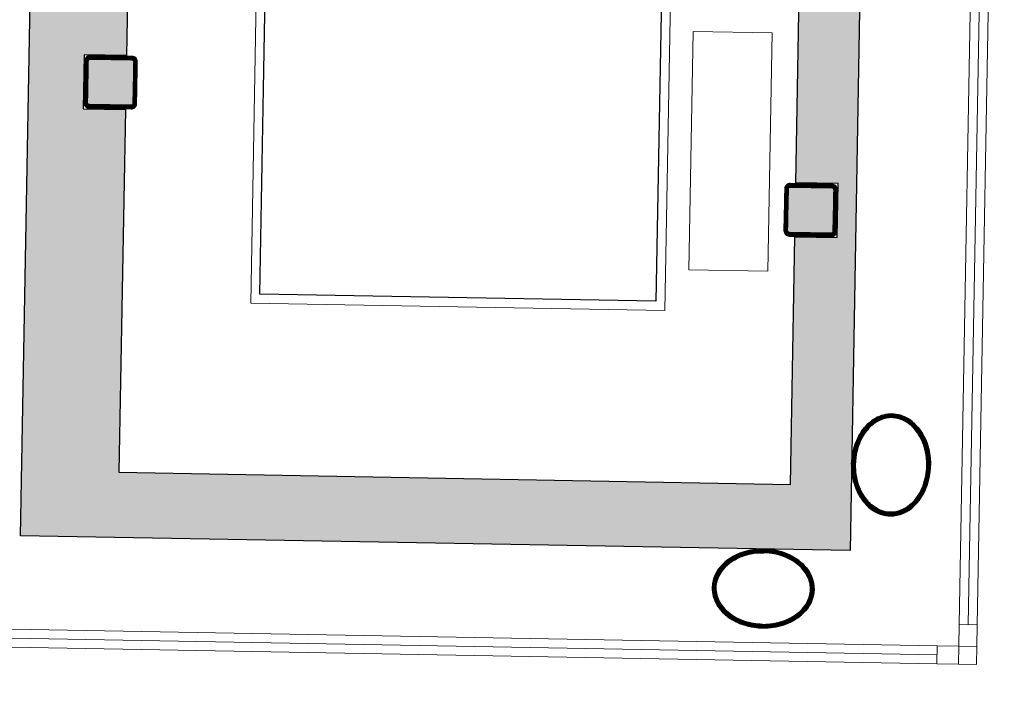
# Model space of a CAD drawing. Header units: millimetres. Extents: x -13022 to 1371524, y -38729 to 632593.
# Tile 195 of 256: x 1004978 to 1007712, y 6819 to 8661. Entities that reach past the tile are written whole.
import ezdxf

# ---------------------------------------------------------------- set-up
doc = ezdxf.new("R2010")
doc.units = ezdxf.units.MM
doc.header["$LTSCALE"] = 35
doc.set_wipeout_variables(frame=1)
doc.linetypes.add('DASHED', pattern=[200, 100, -100])
for name, color, linetype in [('LAYER01', 1, 'Continuous'), ('LAYER102', 1, 'Continuous'), ('LAYER111', 7, 'Continuous'), ('LAYER28', 7, 'Continuous'), ('LAYER30', 7, 'Continuous'), ('LAYER66', 7, 'Continuous')]:
    doc.layers.add(name, color=color, linetype=linetype)
doc.styles.get("Standard").update_dxf_attribs({"font": 'simplex.shx'})
doc.dimstyles.new('~R----C~', dxfattribs={"dimtxt": 162, "dimasz": 180, "dimexe": 0.18, "dimexo": 0.0625, "dimgap": 16.2, "dimtad": 1, "dimdec": 0, "dimzin": 0, "dimdsep": 46, "dimtxsty": 'Standard', "dimcen": 0.09, "dimse1": 1, "dimse2": 1, "dimclrd": 7, "dimadec": 0, "dimazin": 0, "dimtfac": 1, "dimtdec": 4, "dimtmove": 0, "dimatfit": 3, "dimfxl": 1, "dimtolj": 1, "dimtzin": 0, "dimlwd": 13, "dimarcsym": 0})
pattern_1 = [(43.96863251, (692959.26735, 93845.67613), (-0.20827933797, 0.21591600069), []), (43.96863251, (692959.27117, 93845.88822), (-0.20827933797, 0.21591600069), [])]

# ---------------------------------------------------------------- blocks, each defined once
blk = doc.blocks.new('*D133')
at = {"layer": 'Defpoints', "color": 0, "linetype": 'Continuous', "transparency": 16777216}
for p in [(983160.7, 7311.7), (1007635, 6871.1), (1007605.4, 5223.8)]:
    blk.add_point(p, dxfattribs=at)
at = {"layer": 'LAYER102', "color": 7, "linetype": 'Continuous', "lineweight": 13, "transparency": 16777216}
blk.add_line((983311, 5661.1), (1007425.4, 5227), dxfattribs=at)
at = {"layer": 'LAYER102', "color": 7, "linetype": 'Continuous', "transparency": 16777216}
for points in [[(983311.5, 5691.1), (983310.5, 5631.1), (983131, 5664.4)], [(1007425.9, 5257), (1007424.9, 5197), (1007605.4, 5223.8)]]:
    blk.add_solid(points, dxfattribs=at)
at = {"layer": 'LAYER102', "color": 0, "linetype": 'Continuous', "transparency": 16777216, "insert": (995370, 5541.2), "char_height": 162, "attachment_point": 5, "rotation": 358.9686}
blk.add_mtext('\\A1;24478', dxfattribs=at)
blk = doc.blocks.new('*D134')
at = {"layer": 'Defpoints', "color": 0, "linetype": 'Continuous', "transparency": 16777216}
for p in [(1008357.8, 7795.2), (1007635, 6871.1), (1008311.3, 5211.1)]:
    blk.add_point(p, dxfattribs=at)
at = {"layer": 'LAYER102', "color": 7, "linetype": 'Continuous', "lineweight": 13, "transparency": 16777216}
blk.add_line((1007785.4, 5220.5), (1008131.3, 5214.3), dxfattribs=at)
at = {"layer": 'LAYER102', "color": 7, "linetype": 'Continuous', "transparency": 16777216}
for points in [[(1007785.9, 5250.5), (1007784.8, 5190.5), (1007605.4, 5223.8)], [(1008131.8, 5244.3), (1008130.8, 5184.3), (1008311.3, 5211.1)]]:
    blk.add_solid(points, dxfattribs=at)
at = {"layer": 'LAYER102', "color": 0, "linetype": 'Continuous', "transparency": 16777216, "insert": (1007960.1, 5314.6), "char_height": 162, "attachment_point": 5, "rotation": 358.9686}
blk.add_mtext('\\A1;706', dxfattribs=at)
blk = doc.blocks.new('*D138')
at = {"layer": 'Defpoints', "color": 0, "linetype": 'Continuous', "transparency": 16777216}
for p in [(1028082.8, 7447.9), (1007635, 6871.1), (1084193.3, 6437.7)]:
    blk.add_point(p, dxfattribs=at)
at = {"layer": 'LAYER102', "color": 7, "linetype": 'Continuous', "lineweight": 13, "transparency": 16777216}
blk.add_line((1084179.6, 5673.1), (1084190.1, 6257.8), dxfattribs=at)
at = {"layer": 'LAYER102', "color": 7, "linetype": 'Continuous', "transparency": 16777216}
for points in [[(1084160.1, 6258.3), (1084220.1, 6257.2), (1084193.3, 6437.7)], [(1084149.6, 5673.6), (1084209.6, 5672.6), (1084176.3, 5493.1)]]:
    blk.add_solid(points, dxfattribs=at)
at = {"layer": 'LAYER102', "color": 0, "linetype": 'Continuous', "transparency": 16777216, "insert": (1084087.6, 5967.2), "char_height": 162, "attachment_point": 5, "rotation": 88.9686}
blk.add_mtext('\\A1;945', dxfattribs=at)

msp = doc.modelspace()

# ---------------------------------------------------------------- hatches: boundary and pattern name
at = {"layer": 'LAYER111', "linetype": 'Continuous', "lineweight": 5}
for points in [[(1005171.298, 8425.173, -0.4147285), (1005166.389, 8430.262), (1005168.477, 8546.244, -0.41387036), (1005173.566, 8551.153), (1005289.547, 8549.065, -0.41347007), (1005294.456, 8543.976), (1005292.368, 8427.994, -0.41392758), (1005287.279, 8423.085)], [(1007115.222, 8070.141, -0.4147285), (1007110.313, 8075.23), (1007112.401, 8191.212, -0.41387036), (1007117.49, 8196.121), (1007233.471, 8194.033, -0.41347007), (1007238.381, 8188.944), (1007236.293, 8072.962, -0.41392758), (1007231.203, 8068.053)]]:
    msp.add_hatch(color=254, dxfattribs=at).paths.add_polyline_path(points, flags=0)

# ---------------------------------------------------------------- linework, layer by layer
at = {"layer": 'LAYER28', "color": 7, "linetype": 'Continuous', "lineweight": 25}
for points in [[(1005302.367, 8427.814), (1005304.455, 8543.796, 0.41421358), (1005289.727, 8559.063), (1005173.746, 8561.151, 0.41421358), (1005158.478, 8546.424), (1005156.39, 8430.442, 0.41421358), (1005171.118, 8415.175), (1005287.099, 8413.087, 0.41421358), (1005302.367, 8427.814)], [(1005302.367, 8427.814), (1005304.455, 8543.796, 0.41421358), (1005289.727, 8559.063), (1005173.746, 8561.151, 0.41421358), (1005158.478, 8546.424), (1005156.39, 8430.442, 0.41421358), (1005171.118, 8415.175), (1005287.099, 8413.087, 0.41421358), (1005302.367, 8427.814)], [(1007246.291, 8072.782), (1007248.379, 8188.764, 0.41421358), (1007233.651, 8204.031), (1007117.67, 8206.119, 0.41421358), (1007102.403, 8191.392), (1007100.315, 8075.41, 0.41421358), (1007115.042, 8060.143), (1007231.023, 8058.055, 0.41421358), (1007246.291, 8072.782)], [(1007246.291, 8072.782), (1007248.379, 8188.764, 0.41421358), (1007233.651, 8204.031), (1007117.67, 8206.119, 0.41421358), (1007102.403, 8191.392), (1007100.315, 8075.41, 0.41421358), (1007115.042, 8060.143), (1007231.023, 8058.055, 0.41421358), (1007246.291, 8072.782)]]:
    msp.add_lwpolyline(points, format="xyb", close=True, dxfattribs=at)
at = {"layer": 'LAYER28', "color": 7, "linetype": 'Continuous', "lineweight": 18}
msp.add_lwpolyline([(1007635.936, 6921.074), (1007635.036, 6871.083), (1007585.044, 6871.983)], dxfattribs=at)
at = {"layer": 'LAYER28', "color": 7, "linetype": 'DASHED', "lineweight": 18}
msp.add_lwpolyline([(1007635.936, 6921.074), (1007635.036, 6871.083), (1007585.044, 6871.983)], dxfattribs=at)
at = {"layer": 'LAYER30', "color": 7, "linetype": 'Continuous', "lineweight": 18}
for points in [[(1007587.024, 6981.965), (1007630.584, 9401.573)], [(1007612.02, 6981.515), (1007655.58, 9401.123)], [(1007637.016, 6981.065), (1007680.576, 9400.673)]]:
    msp.add_lwpolyline(points, dxfattribs=at)
for points in [[(1007585.944, 6921.974), (1007587.024, 6981.965), (1007637.016, 6981.065), (1007635.936, 6921.074)], [(1007525.954, 6923.054), (1007585.944, 6921.974), (1007585.044, 6871.983), (1007525.054, 6873.063)]]:
    msp.add_lwpolyline(points, close=True, dxfattribs=at)

# ---------------------------------------------------------------- dimensions: what is measured, and where the dimension line sits
at = {"layer": 'LAYER102', "color": 7, "linetype": 'Continuous'}
for base, p2, angle, picture, middle in [((1008311.266, 5211.056), (1008357.788, 7795.231), 358.968633, '*D134', (1007960.072, 5314.594)), ((1084193.326, 6437.722), (1028082.793, 7447.863), 88.968633, '*D138', (1084087.639, 5967.173))]:
    dim = msp.add_linear_dim(base=base, p1=(1007635.036, 6871.075), p2=p2, angle=angle, dimstyle='~R----C~', dxfattribs=at)
    dim.commit()
    dim.dimension.update_dxf_attribs({"geometry": picture, "text_midpoint": middle})

# ---------------------------------------------------------------- wipeouts: each hides what was drawn before it
at = {"linetype": 'Continuous'}
for points in [[(1006769.922, 9278.787), (1006744.722, 7879.013), (1005644.9, 7898.813), (1005670.1, 9298.586)], [(1007055.274, 7962.437), (1006836.309, 7966.379), (1006848.225, 8628.272), (1007067.19, 8624.33)], [(1007288.172, 7426.885), (1007289.953, 7449.427), (1007294.633, 7471.549), (1007302.143, 7492.886), (1007310.475, 7509.505), (1007320.972, 7524.849), (1007333.441, 7538.643), (1007347.717, 7550.411), (1007364.065, 7559.134), (1007381.758, 7564.488), (1007400.199, 7566.258), (1007418.533, 7563.818), (1007436.052, 7557.815), (1007452.044, 7548.494), (1007465.887, 7536.212), (1007478.369, 7521.227), (1007488.698, 7504.686), (1007496.692, 7486.883), (1007502.168, 7468.165), (1007506.077, 7445.7), (1007507.073, 7422.921), (1007497.138, 7423.123), (1007495.775, 7448.128), (1007490.685, 7472.653), (1007483.988, 7491.308), (1007474.676, 7508.799), (1007462.962, 7524.77), (1007449.351, 7537.838), (1007433.341, 7547.854), (1007415.644, 7554.392), (1007399.894, 7556.301), (1007384.086, 7554.914), (1007368.937, 7550.271), (1007354.51, 7542.288), (1007341.452, 7532.232), (1007330.048, 7520.334), (1007320.554, 7506.846), (1007309.79, 7485.325), (1007302.563, 7462.374), (1007299.4, 7444.67), (1007298.139, 7426.721)], [(1007044.516, 7191.248), (1007067.05, 7189.459), (1007089.188, 7184.779), (1007110.525, 7177.292), (1007127.159, 7168.96), (1007142.504, 7158.471), (1007156.282, 7146.01), (1007168.058, 7131.718), (1007176.797, 7115.394), (1007182.166, 7097.669), (1007183.928, 7079.228), (1007181.504, 7060.878), (1007175.5, 7043.359), (1007166.18, 7027.368), (1007153.897, 7013.516), (1007138.92, 7001.018), (1007122.356, 6990.682), (1007104.553, 6982.696), (1007085.858, 6977.219), (1007063.378, 6973.319), (1007040.606, 6972.306), (1007040.754, 6982.282), (1007065.751, 6983.652), (1007090.284, 6988.712), (1007108.939, 6995.4), (1007126.453, 7004.712), (1007142.417, 7016.45), (1007155.476, 7030.068), (1007165.485, 7046.071), (1007172.023, 7063.776), (1007173.932, 7079.518), (1007172.529, 7095.319), (1007167.895, 7110.483), (1007159.903, 7124.903), (1007149.855, 7137.961), (1007137.933, 7149.357), (1007124.445, 7158.835), (1007102.948, 7169.599), (1007079.981, 7176.81), (1007062.285, 7179.973), (1007044.336, 7181.234)]]:
    msp.add_wipeout(points, dxfattribs=at).dxf.layer = 'LAYER111'

# ---------------------------------------------------------------- next in the draw order: hatches: boundary and pattern name
at = {"layer": 'LAYER28', "linetype": 'Continuous', "lineweight": 13}
h = msp.add_hatch(dxfattribs=at)
h.set_pattern_fill('~A--FYV~', angle=-1.031367, style=0, pattern_type=0)
h.set_pattern_definition([(133.96863251, (692959.26735, 93845.67613), (-0.21591600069, -0.20827933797), []), (133.96863251, (692959.05526, 93845.67994), (-0.21591600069, -0.20827933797), [])])
h.paths.add_polyline_path([(1007288.172, 7426.885, -0.09710502), (1007302.112, 7492.887, -0.10169259), (1007333.378, 7538.652, -0.20036748), (1007400.199, 7566.297, -0.20044202), (1007465.919, 7536.266, -0.13761542), (1007502.2, 7468.195, -0.06379176), (1007507.136, 7422.943), (1007497.138, 7423.123, 0.07460022), (1007490.653, 7472.654, 0.108905), (1007462.962, 7524.778, 0.15545303), (1007415.612, 7554.385, 0.15789061), (1007368.906, 7550.256, 0.15190333), (1007320.553, 7506.815, 0.0798486), (1007302.562, 7462.35, 0.05330223), (1007298.17, 7426.705)], flags=0)
h = msp.add_hatch(dxfattribs=at)
h.set_pattern_fill('~A--FYV~', angle=-1.031367, style=0, pattern_type=0)
h.set_pattern_definition(pattern_1)
h.paths.add_polyline_path([(1007044.516, 7191.248, -0.09710502), (1007110.525, 7177.284, -0.10169259), (1007156.282, 7145.995, -0.20036748), (1007183.959, 7079.22, -0.20044202), (1007153.896, 7013.485, -0.13761542), (1007085.857, 6977.188, -0.06379176), (1007040.574, 6972.268), (1007040.754, 6982.282, 0.07460022), (1007090.315, 6988.719, 0.108905), (1007142.448, 7016.449, 0.15545303), (1007172.055, 7063.775, 0.15789061), (1007167.894, 7110.475, 0.15190333), (1007124.446, 7158.851, 0.0798486), (1007080.012, 7176.826, 0.05330223), (1007044.336, 7181.242)], flags=0)

# ---------------------------------------------------------------- next in the draw order: linework, layer by layer
at = {"layer": 'LAYER28', "color": 7, "linetype": 'Continuous', "lineweight": 25}
for points in [[(1007288.172, 7426.885, -0.09710502), (1007302.112, 7492.887, -0.10169259), (1007333.378, 7538.652, -0.20036748), (1007400.199, 7566.297, -0.20044202), (1007465.919, 7536.266, -0.13761542), (1007502.2, 7468.195, -0.06379176), (1007507.136, 7422.943), (1007497.138, 7423.123, 0.07460022), (1007490.653, 7472.654, 0.108905), (1007462.962, 7524.778, 0.15545303), (1007415.612, 7554.385, 0.15789061), (1007368.906, 7550.256, 0.15190333), (1007320.553, 7506.815, 0.0798486), (1007302.562, 7462.35, 0.05330223), (1007298.17, 7426.705)], [(1007044.516, 7191.248, -0.09710502), (1007110.525, 7177.284, -0.10169259), (1007156.282, 7145.995, -0.20036748), (1007183.959, 7079.22, -0.20044202), (1007153.896, 7013.485, -0.13761542), (1007085.857, 6977.188, -0.06379176), (1007040.574, 6972.268), (1007040.754, 6982.282, 0.07460022), (1007090.315, 6988.719, 0.108905), (1007142.448, 7016.449, 0.15545303), (1007172.055, 7063.775, 0.15789061), (1007167.894, 7110.475, 0.15190333), (1007124.446, 7158.851, 0.0798486), (1007080.012, 7176.826, 0.05330223), (1007044.336, 7181.242)]]:
    msp.add_lwpolyline(points, format="xyb", close=True, dxfattribs=at)
at = {"layer": 'LAYER66', "color": 7, "linetype": 'Continuous', "lineweight": 13}
msp.add_lwpolyline([(1006794.918, 9278.337), (1006769.268, 7853.568), (1005619.454, 7874.267), (1005645.104, 9299.036)], dxfattribs=at)
for points in [[(1006769.922, 9278.787), (1006744.722, 7879.013), (1005644.9, 7898.813), (1005670.1, 9298.586)], [(1007067.19, 8624.33), (1006848.225, 8628.272), (1006836.309, 7966.379), (1007055.274, 7962.437)]]:
    msp.add_lwpolyline(points, close=True, dxfattribs=at)
at = {"layer": 'LAYER66', "color": 7, "linetype": 'Continuous', "lineweight": 25}
msp.add_lwpolyline([(1006769.922, 9278.787), (1006744.722, 7879.013), (1005644.9, 7898.813), (1005670.1, 9298.586)], dxfattribs=at)

# ---------------------------------------------------------------- next in the draw order: wipeouts: each hides what was drawn before it
at = {"linetype": 'Continuous'}
for points in [[(1005171.118, 8415.175), (1005163.655, 8417.317), (1005158.255, 8422.908), (1005156.39, 8430.442), (1005158.478, 8546.424), (1005160.613, 8553.886), (1005166.211, 8559.279), (1005173.746, 8561.151), (1005289.727, 8559.063), (1005297.19, 8556.921), (1005302.59, 8551.33), (1005304.455, 8543.796), (1005302.367, 8427.814), (1005300.232, 8420.352), (1005294.634, 8414.959), (1005287.099, 8413.087), (1005229.108, 8414.131), (1005229.288, 8424.129), (1005287.279, 8423.085), (1005290.836, 8424.482), (1005292.368, 8427.994), (1005294.456, 8543.976), (1005293.051, 8547.541), (1005289.547, 8549.065), (1005173.566, 8551.153), (1005170.009, 8549.756), (1005168.477, 8546.244), (1005166.389, 8430.262), (1005167.793, 8426.698), (1005171.298, 8425.173), (1005229.288, 8424.129), (1005229.108, 8414.131)], [(1007115.042, 8060.143), (1007107.58, 8062.285), (1007102.179, 8067.876), (1007100.315, 8075.41), (1007102.403, 8191.392), (1007104.537, 8198.854), (1007110.135, 8204.247), (1007117.67, 8206.119), (1007233.651, 8204.031), (1007241.114, 8201.889), (1007246.514, 8196.298), (1007248.379, 8188.764), (1007246.291, 8072.782), (1007244.156, 8065.32), (1007238.558, 8059.927), (1007231.023, 8058.055), (1007173.033, 8059.099), (1007173.213, 8069.097), (1007231.203, 8068.053), (1007234.76, 8069.45), (1007236.293, 8072.962), (1007238.381, 8188.944), (1007236.976, 8192.509), (1007233.471, 8194.033), (1007117.49, 8196.121), (1007113.933, 8194.724), (1007112.401, 8191.212), (1007110.313, 8075.23), (1007111.718, 8071.665), (1007115.222, 8070.141), (1007173.213, 8069.097), (1007173.033, 8059.099)]]:
    msp.add_wipeout(points, dxfattribs=at).dxf.layer = 'LAYER111'

# ---------------------------------------------------------------- next in the draw order: hatches: boundary and pattern name
at = {"layer": 'LAYER28', "linetype": 'Continuous', "lineweight": 13}
h = msp.add_hatch(dxfattribs=at)
h.set_pattern_fill('~A--FYV~', angle=-1.031367, style=0, pattern_type=0)
h.set_pattern_definition(pattern_1)
h.paths.add_polyline_path([(1005229.108, 8414.131), (1005229.288, 8424.129), (1005171.298, 8425.173, -0.41421358), (1005166.389, 8430.262), (1005168.477, 8546.244, -0.41421358), (1005173.566, 8551.153), (1005289.547, 8549.065, -0.41421358), (1005294.456, 8543.976), (1005292.368, 8427.994, -0.41421358), (1005287.279, 8423.085), (1005229.288, 8424.129), (1005229.108, 8414.131), (1005287.099, 8413.087, 0.41421358), (1005302.367, 8427.814), (1005304.455, 8543.796, 0.41421358), (1005289.727, 8559.063), (1005173.746, 8561.151, 0.41421358), (1005158.478, 8546.424), (1005156.39, 8430.442, 0.41421358), (1005171.118, 8415.175)], flags=0)
h = msp.add_hatch(dxfattribs=at)
h.set_pattern_fill('~A--FYV~', angle=-1.031367, style=0, pattern_type=0)
h.set_pattern_definition(pattern_1)
h.paths.add_polyline_path([(1007173.033, 8059.099), (1007173.213, 8069.097), (1007115.222, 8070.141, -0.41421358), (1007110.313, 8075.23), (1007112.401, 8191.212, -0.41421358), (1007117.49, 8196.121), (1007233.471, 8194.033, -0.41421358), (1007238.381, 8188.944), (1007236.293, 8072.962, -0.41421358), (1007231.203, 8068.053), (1007173.213, 8069.097), (1007173.033, 8059.099), (1007231.023, 8058.055, 0.41421358), (1007246.291, 8072.782), (1007248.379, 8188.764, 0.41421358), (1007233.651, 8204.031), (1007117.67, 8206.119, 0.41421358), (1007102.403, 8191.392), (1007100.315, 8075.41, 0.41421358), (1007115.042, 8060.143)], flags=0)

# ---------------------------------------------------------------- next in the draw order: linework, layer by layer
at = {"layer": 'LAYER28', "color": 7, "linetype": 'Continuous', "lineweight": 25}
for points in [[(1005229.108, 8414.131), (1005229.288, 8424.129), (1005171.298, 8425.173, -0.41421358), (1005166.389, 8430.262), (1005168.477, 8546.244, -0.41421358), (1005173.566, 8551.153), (1005289.547, 8549.065, -0.41421358), (1005294.456, 8543.976), (1005292.368, 8427.994, -0.41421358), (1005287.279, 8423.085), (1005229.288, 8424.129), (1005229.108, 8414.131), (1005287.099, 8413.087, 0.41421358), (1005302.367, 8427.814), (1005304.455, 8543.796, 0.41421358), (1005289.727, 8559.063), (1005173.746, 8561.151, 0.41421358), (1005158.478, 8546.424), (1005156.39, 8430.442, 0.41421358), (1005171.118, 8415.175)], [(1007173.033, 8059.099), (1007173.213, 8069.097), (1007115.222, 8070.141, -0.41421358), (1007110.313, 8075.23), (1007112.401, 8191.212, -0.41421358), (1007117.49, 8196.121), (1007233.471, 8194.033, -0.41421358), (1007238.381, 8188.944), (1007236.293, 8072.962, -0.41421358), (1007231.203, 8068.053), (1007173.213, 8069.097), (1007173.033, 8059.099), (1007231.023, 8058.055, 0.41421358), (1007246.291, 8072.782), (1007248.379, 8188.764, 0.41421358), (1007233.651, 8204.031), (1007117.67, 8206.119, 0.41421358), (1007102.403, 8191.392), (1007100.315, 8075.41, 0.41421358), (1007115.042, 8060.143)]]:
    msp.add_lwpolyline(points, format="xyb", close=True, dxfattribs=at)

# ---------------------------------------------------------------- next in the draw order: wipeouts: each hides what was drawn before it
at = {"linetype": 'Continuous'}
for points in [[(1006769.922, 9278.787), (1006744.722, 7879.013), (1005644.9, 7898.813), (1005670.1, 9298.586)], [(1007055.274, 7962.437), (1006836.309, 7966.379), (1006848.225, 8628.272), (1007067.19, 8624.33)], [(1007298.17, 7426.705), (1007298.784, 7408.73), (1007301.308, 7390.924), (1007307.704, 7367.727), (1007317.687, 7345.84), (1007326.689, 7332.028), (1007337.626, 7319.727), (1007350.314, 7309.208), (1007364.444, 7300.718), (1007379.416, 7295.534), (1007395.164, 7293.57), (1007410.941, 7294.911), (1007428.863, 7300.801), (1007445.191, 7310.227), (1007459.295, 7322.788), (1007471.607, 7338.319), (1007481.511, 7355.471), (1007488.875, 7373.865), (1007494.814, 7398.184), (1007497.075, 7423.116), (1007507.136, 7422.943), (1007505.289, 7400.207), (1007500.606, 7377.897), (1007494.459, 7359.38), (1007485.83, 7341.868), (1007474.912, 7325.702), (1007461.867, 7311.169), (1007447.59, 7299.385), (1007431.243, 7290.647), (1007413.518, 7285.285), (1007395.077, 7283.508), (1007376.712, 7285.94), (1007359.192, 7291.936), (1007343.201, 7301.257), (1007329.326, 7313.54), (1007317.361, 7327.781), (1007307.424, 7343.501), (1007299.696, 7360.417), (1007292.99, 7382.017), (1007289.109, 7404.294), (1007288.109, 7426.894)], [(1007044.336, 7181.242), (1007026.353, 7180.628), (1007008.555, 7178.104), (1006985.374, 7171.723), (1006963.472, 7161.741), (1006949.651, 7152.746), (1006937.358, 7141.778), (1006926.815, 7129.083), (1006918.31, 7114.953), (1006913.133, 7099.965), (1006911.162, 7084.233), (1006912.503, 7068.432), (1006918.4, 7050.503), (1006927.826, 7034.151), (1006940.387, 7020.079), (1006955.918, 7007.774), (1006973.086, 6997.846), (1006991.487, 6990.483), (1007015.822, 6984.536), (1007040.754, 6982.258), (1007040.574, 6972.268), (1007017.853, 6974.107), (1006995.528, 6978.814), (1006977.011, 6984.969), (1006959.507, 6993.582), (1006943.326, 7004.508), (1006928.808, 7017.537), (1006917.032, 7031.829), (1006908.293, 7048.169), (1006902.924, 7065.894), (1006901.162, 7084.334), (1006903.618, 7102.692), (1006909.59, 7120.212), (1006918.911, 7136.203), (1006931.225, 7150.062), (1006945.474, 7162.026), (1006961.187, 7171.964), (1006978.078, 7179.692), (1006999.671, 7186.406), (1007021.964, 7190.279), (1007044.547, 7191.255)]]:
    msp.add_wipeout(points, dxfattribs=at).dxf.layer = 'LAYER111'

# ---------------------------------------------------------------- next in the draw order: hatches: boundary and pattern name
at = {"layer": 'LAYER111', "linetype": 'Continuous', "lineweight": 5}
msp.add_hatch(color=254, dxfattribs=at).paths.add_polyline_path([(1005773.131, 9466.056), (1005290.709, 9474.741), (1005274.265, 8561.342), (1005156.785, 8563.457), (1005154.085, 8413.481), (1005271.566, 8411.366), (1005253.44, 7404.545), (1007118.138, 7370.975), (1007130.503, 8057.848), (1007247.984, 8055.734), (1007250.684, 8205.709), (1007133.203, 8207.824), (1007146.433, 8942.705), (1007263.914, 8940.59), (1007266.614, 9090.566), (1007149.133, 9092.681), (1007155.407, 9441.171), (1006672.985, 9449.856), (1006673.911, 9501.301), (1007324.306, 9489.592), (1007283.665, 7186.958), (1004980.226, 7228.426), (1005021.679, 9531.046), (1005774.057, 9517.501)], flags=0)
at = {"layer": 'LAYER28', "linetype": 'Continuous', "lineweight": 13}
h = msp.add_hatch(dxfattribs=at)
h.set_pattern_fill('~A--FYV~', angle=-1.031367, style=0, pattern_type=0)
h.set_pattern_definition([(313.96863251, (692959.26735, 93845.67613), (0.21591600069, 0.20827933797), []), (313.96863251, (692959.47945, 93845.6723), (0.21591600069, 0.20827933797), [])])
h.paths.add_polyline_path([(1007288.172, 7426.885, 0.09710502), (1007299.727, 7360.416, 0.10169259), (1007329.326, 7313.563, 0.20036748), (1007395.109, 7283.523, 0.20044202), (1007461.867, 7311.177, 0.13761542), (1007500.574, 7377.89, 0.06379176), (1007507.136, 7422.943), (1007497.138, 7423.123, -0.07460022), (1007488.875, 7373.857, -0.108905), (1007459.325, 7322.756, -0.15545303), (1007410.94, 7294.872, -0.15789061), (1007364.412, 7300.68, -0.15190333), (1007317.655, 7345.841, -0.0798486), (1007301.277, 7390.924, -0.05330223), (1007298.17, 7426.705)], flags=0)
h = msp.add_hatch(dxfattribs=at)
h.set_pattern_fill('~A--FYV~', angle=-1.031367, style=0, pattern_type=0)
h.set_pattern_definition([(223.96863251, (692959.26735, 93845.67613), (0.20827933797, -0.21591600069), []), (223.96863251, (692959.26354, 93845.46403), (0.20827933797, -0.21591600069), [])])
h.paths.add_polyline_path([(1007044.516, 7191.248, 0.09710502), (1006978.047, 7179.669, 0.10169259), (1006931.193, 7150.047, 0.20036748), (1006901.193, 7084.31, 0.20044202), (1006928.808, 7017.537, 0.13761542), (1006995.559, 6978.814, 0.06379176), (1007040.574, 6972.268), (1007040.754, 6982.282, -0.07460022), (1006991.519, 6990.498, -0.108905), (1006940.418, 7020.086, -0.15545303), (1006912.534, 7068.448, -0.15789061), (1006918.31, 7114.968, -0.15190333), (1006963.472, 7161.749, -0.0798486), (1007008.586, 7178.111, -0.05330223), (1007044.336, 7181.242)], flags=0)

# ---------------------------------------------------------------- next in the draw order: linework, layer by layer
at = {"layer": 'LAYER01', "color": 7, "linetype": 'Continuous', "lineweight": 25}
for points in [[(1007400.199, 7566.297), (1007394.259, 7566.185), (1007388.312, 7565.699), (1007382.419, 7564.773), (1007376.582, 7563.441), (1007370.799, 7561.669), (1007365.072, 7559.522), (1007359.463, 7556.998), (1007353.972, 7554.065), (1007348.599, 7550.755), (1007343.345, 7547.099), (1007338.334, 7543.063), (1007333.378, 7538.652), (1007328.731, 7533.953), (1007324.202, 7528.909), (1007319.917, 7523.579), (1007315.816, 7517.965), (1007312.021, 7512.032), (1007308.472, 7505.876), (1007305.169, 7499.497), (1007302.112, 7492.895), (1007299.364, 7486.068), (1007296.863, 7479.081), (1007294.671, 7471.931), (1007292.852, 7464.619), (1007291.281, 7457.209), (1007290.021, 7449.73), (1007289.072, 7442.152), (1007288.435, 7434.538), (1007288.172, 7426.885), (1007288.159, 7419.228), (1007288.521, 7411.564), (1007289.197, 7403.988), (1007290.187, 7396.437), (1007291.49, 7388.975), (1007293.046, 7381.634), (1007294.978, 7374.41), (1007297.226, 7367.337), (1007299.727, 7360.416), (1007302.544, 7353.677), (1007305.615, 7347.183), (1007308.94, 7340.903), (1007312.519, 7334.869), (1007316.416, 7329.111), (1007320.505, 7323.599), (1007324.85, 7318.395), (1007329.326, 7313.532), (1007334.119, 7308.976), (1007338.982, 7304.763), (1007344.101, 7300.92), (1007349.351, 7297.388), (1007354.733, 7294.29), (1007360.247, 7291.534), (1007365.893, 7289.182), (1007371.609, 7287.235), (1007377.395, 7285.693), (1007383.25, 7284.557), (1007389.176, 7283.825), (1007395.108, 7283.499), (1007401.049, 7283.611), (1007406.934, 7284.13), (1007412.827, 7285.056), (1007418.664, 7286.388), (1007424.446, 7288.128), (1007430.173, 7290.275), (1007435.783, 7292.831), (1007441.273, 7295.733), (1007446.647, 7299.074), (1007451.901, 7302.73), (1007456.974, 7306.764), (1007461.867, 7311.146), (1007466.577, 7315.843), (1007471.106, 7320.887), (1007475.391, 7326.249), (1007479.43, 7331.864), (1007483.224, 7337.766), (1007486.836, 7343.92), (1007490.138, 7350.3), (1007493.196, 7356.933), (1007495.944, 7363.76), (1007498.383, 7370.748), (1007500.574, 7377.897), (1007502.456, 7385.177), (1007504.027, 7392.588), (1007505.287, 7400.097), (1007506.173, 7407.645), (1007506.811, 7415.291), (1007507.136, 7422.943), (1007507.087, 7430.601), (1007506.724, 7438.234), (1007506.111, 7445.84), (1007505.121, 7453.359), (1007503.818, 7460.821), (1007502.2, 7468.195), (1007500.267, 7475.419), (1007498.082, 7482.491), (1007495.581, 7489.412), (1007492.764, 7496.12), (1007489.693, 7502.614), (1007486.305, 7508.894), (1007482.726, 7514.96), (1007478.892, 7520.717), (1007474.802, 7526.198), (1007470.458, 7531.402), (1007465.919, 7536.266), (1007461.189, 7540.852), (1007456.264, 7545.066), (1007451.145, 7548.909), (1007445.894, 7552.41), (1007440.512, 7555.539), (1007434.998, 7558.263), (1007429.352, 7560.615), (1007423.636, 7562.593), (1007417.851, 7564.135), (1007411.995, 7565.272), (1007406.132, 7565.972)], [(1007400.019, 7556.299), (1007394.767, 7556.206), (1007389.508, 7555.769), (1007384.305, 7554.956), (1007379.158, 7553.768), (1007374.004, 7552.204), (1007368.906, 7550.264), (1007363.864, 7548.011), (1007358.941, 7545.38), (1007354.074, 7542.405), (1007349.326, 7539.083), (1007344.759, 7535.415), (1007340.311, 7531.401), (1007335.983, 7527.072), (1007331.836, 7522.427), (1007327.872, 7517.497), (1007324.09, 7512.315), (1007320.553, 7506.815), (1007317.199, 7501.062), (1007314.154, 7495.116), (1007311.292, 7488.916), (1007308.677, 7482.525), (1007306.371, 7475.971), (1007304.312, 7469.226), (1007302.562, 7462.35), (1007301.061, 7455.345), (1007299.934, 7448.302), (1007299.055, 7441.129), (1007298.425, 7433.92), (1007298.17, 7426.705), (1007298.165, 7419.485), (1007298.535, 7412.227), (1007299.156, 7405.059), (1007300.028, 7397.948), (1007301.276, 7390.893), (1007302.777, 7383.99), (1007304.592, 7377.175), (1007306.661, 7370.543), (1007309.044, 7364.03), (1007311.681, 7357.732), (1007314.51, 7351.68), (1007317.655, 7345.81), (1007320.992, 7340.218), (1007324.584, 7334.871), (1007328.368, 7329.771), (1007332.345, 7325.011), (1007336.453, 7320.561), (1007340.816, 7316.388), (1007345.248, 7312.558), (1007349.936, 7309.066), (1007354.63, 7305.888), (1007359.455, 7303.113), (1007364.411, 7300.617), (1007369.437, 7298.526), (1007374.532, 7296.809), (1007379.633, 7295.436), (1007384.866, 7294.435), (1007390.042, 7293.78), (1007395.288, 7293.498), (1007400.478, 7293.592), (1007405.737, 7294.06), (1007410.94, 7294.872), (1007416.15, 7296.06), (1007421.241, 7297.594), (1007426.339, 7299.502), (1007431.381, 7301.818), (1007436.304, 7304.417), (1007441.171, 7307.424), (1007445.919, 7310.745), (1007450.549, 7314.413), (1007454.997, 7318.427), (1007459.325, 7322.725), (1007463.471, 7327.338), (1007467.436, 7332.299), (1007471.155, 7337.514), (1007474.755, 7343.013), (1007478.046, 7348.736), (1007481.153, 7354.681), (1007484.015, 7360.88), (1007486.569, 7367.304), (1007488.875, 7373.857), (1007490.934, 7380.603), (1007492.683, 7387.447), (1007494.184, 7394.453), (1007495.374, 7401.526), (1007496.253, 7408.668), (1007496.82, 7415.877), (1007497.138, 7423.123), (1007497.081, 7430.375), (1007496.773, 7437.569), (1007496.152, 7444.769), (1007495.217, 7451.85), (1007493.969, 7458.904), (1007492.469, 7465.839), (1007490.653, 7472.654), (1007488.585, 7479.286), (1007486.264, 7485.766), (1007483.627, 7492.065), (1007480.735, 7498.118), (1007477.59, 7503.988), (1007474.253, 7509.611), (1007470.724, 7514.926), (1007466.939, 7519.995), (1007462.962, 7524.786), (1007458.792, 7529.268), (1007454.429, 7533.441), (1007449.997, 7537.271), (1007445.372, 7540.761), (1007440.615, 7543.91), (1007435.79, 7546.716), (1007430.833, 7549.149), (1007425.808, 7551.271), (1007420.714, 7553.02), (1007415.613, 7554.393), (1007410.442, 7555.392), (1007405.265, 7556.017)], [(1007183.959, 7079.22), (1007183.816, 7085.145), (1007183.36, 7091.069), (1007182.404, 7096.962), (1007181.071, 7102.807), (1007179.3, 7108.598), (1007177.152, 7114.301), (1007174.628, 7119.918), (1007171.727, 7125.416), (1007168.385, 7130.79), (1007164.729, 7136.028), (1007160.694, 7141.094), (1007156.282, 7145.995), (1007151.616, 7150.696), (1007146.571, 7155.202), (1007141.21, 7159.495), (1007135.595, 7163.557), (1007129.663, 7167.383), (1007123.538, 7170.947), (1007117.159, 7174.258), (1007110.525, 7177.292), (1007103.699, 7180.056), (1007096.742, 7182.525), (1007089.593, 7184.701), (1007082.25, 7186.568), (1007074.84, 7188.139), (1007067.361, 7189.391), (1007059.814, 7190.324), (1007052.199, 7190.946), (1007044.516, 7191.248), (1007036.889, 7191.221), (1007029.194, 7190.875), (1007021.619, 7190.215), (1007014.1, 7189.233), (1007006.638, 7187.929), (1006999.295, 7186.327), (1006992.072, 7184.41), (1006984.968, 7182.193), (1006978.047, 7179.677), (1006971.308, 7176.884), (1006964.814, 7173.805), (1006958.565, 7170.464), (1006952.499, 7166.853), (1006946.742, 7162.996), (1006941.229, 7158.899), (1006936.026, 7154.578), (1006931.193, 7150.047), (1006926.607, 7145.308), (1006922.393, 7140.391), (1006918.551, 7135.288), (1006915.018, 7130.038), (1006911.921, 7124.647), (1006909.196, 7119.125), (1006906.844, 7113.503), (1006904.866, 7107.779), (1006903.324, 7101.986), (1006902.218, 7096.13), (1006901.487, 7090.228), (1006901.13, 7084.312), (1006901.273, 7078.371), (1006901.792, 7072.454), (1006902.686, 7066.562), (1006904.018, 7060.709), (1006905.79, 7054.926), (1006907.937, 7049.215), (1006910.462, 7043.606), (1006913.363, 7038.1), (1006916.704, 7032.726), (1006920.361, 7027.503), (1006924.395, 7022.43), (1006928.808, 7017.537), (1006933.474, 7012.827), (1006938.518, 7008.314), (1006943.88, 7004.029), (1006949.495, 6999.966), (1006955.427, 6996.148), (1006961.551, 6992.569), (1006967.93, 6989.266), (1006974.564, 6986.224), (1006981.391, 6983.468), (1006988.41, 6980.997), (1006995.559, 6978.821), (1007002.839, 6976.948), (1007010.25, 6975.385), (1007017.729, 6974.133), (1007025.275, 6973.2), (1007032.953, 6972.577), (1007040.574, 6972.284), (1007048.263, 6972.301), (1007055.895, 6972.648), (1007063.471, 6973.309), (1007070.99, 6974.291), (1007078.452, 6975.587), (1007085.857, 6977.196), (1007093.08, 6979.113), (1007100.121, 6981.33), (1007107.043, 6983.839), (1007113.782, 6986.64), (1007120.276, 6989.711), (1007126.524, 6993.068), (1007132.59, 6996.67), (1007138.348, 7000.528), (1007143.86, 7004.617), (1007149.064, 7008.946), (1007153.896, 7013.485), (1007158.482, 7018.216), (1007162.697, 7023.14), (1007166.539, 7028.228), (1007170.071, 7033.478), (1007173.169, 7038.876), (1007175.894, 7044.391), (1007178.245, 7050.021), (1007180.224, 7055.736), (1007181.766, 7061.538), (1007182.934, 7067.393), (1007183.603, 7073.288)], [(1007173.961, 7079.4), (1007173.868, 7084.637), (1007173.4, 7089.88), (1007172.618, 7095.075), (1007171.398, 7100.231), (1007169.865, 7105.368), (1007167.895, 7110.483), (1007165.672, 7115.508), (1007163.011, 7120.44), (1007160.035, 7125.299), (1007156.745, 7130.046), (1007153.077, 7134.629), (1007149.032, 7139.108), (1007144.734, 7143.429), (1007140.058, 7147.576), (1007135.128, 7151.548), (1007129.945, 7155.298), (1007124.446, 7158.851), (1007118.692, 7162.182), (1007112.747, 7165.273), (1007106.547, 7168.112), (1007100.155, 7170.704), (1007093.633, 7173.025), (1007086.857, 7175.069), (1007080.012, 7176.826), (1007072.975, 7178.312), (1007065.933, 7179.493), (1007058.76, 7180.373), (1007051.582, 7180.963), (1007044.336, 7181.25), (1007037.147, 7181.223), (1007029.89, 7180.892), (1007022.69, 7180.272), (1007015.609, 7179.345), (1007008.524, 7178.113), (1007001.62, 7176.604), (1006994.837, 7174.804), (1006988.173, 7172.72), (1006981.692, 7170.352), (1006975.394, 7167.738), (1006969.341, 7164.87), (1006963.472, 7161.757), (1006957.848, 7158.404), (1006952.533, 7154.82), (1006947.401, 7151.036), (1006942.642, 7147.067), (1006938.191, 7142.92), (1006934.05, 7138.587), (1006930.219, 7134.124), (1006926.698, 7129.484), (1006923.549, 7124.751), (1006920.774, 7119.917), (1006918.247, 7114.962), (1006916.157, 7109.959), (1006914.44, 7104.88), (1006913.098, 7099.747), (1006912.067, 7094.562), (1006911.41, 7089.338), (1006911.129, 7084.132), (1006911.222, 7078.903), (1006911.69, 7073.667), (1006912.534, 7068.448), (1006913.691, 7063.262), (1006915.224, 7058.132), (1006917.133, 7053.05), (1006919.48, 7048.015), (1006922.079, 7043.076), (1006925.055, 7038.241), (1006928.407, 7033.484), (1006932.075, 7028.878), (1006936.058, 7024.408), (1006940.356, 7020.087), (1006944.969, 7015.949), (1006949.961, 7011.991), (1006955.144, 7008.218), (1006960.644, 7004.673), (1006966.397, 7001.334), (1006972.343, 6998.258), (1006978.543, 6995.412), (1006984.935, 6992.82), (1006991.519, 6990.498), (1006998.233, 6988.455), (1007005.077, 6986.69), (1007012.115, 6985.212), (1007019.157, 6984.03), (1007026.33, 6983.151), (1007033.508, 6982.561), (1007040.754, 6982.282), (1007048.005, 6982.3), (1007055.2, 6982.631), (1007062.4, 6983.252), (1007069.48, 6984.179), (1007076.566, 6985.403), (1007083.469, 6986.92), (1007090.315, 6988.719), (1007096.916, 6990.804), (1007103.397, 6993.156), (1007109.696, 6995.778), (1007115.748, 6998.646), (1007121.618, 7001.783), (1007127.242, 7005.127), (1007132.557, 7008.696), (1007137.626, 7012.473), (1007142.448, 7016.449), (1007146.899, 7020.628), (1007151.102, 7024.951), (1007154.933, 7029.406), (1007158.392, 7034.017), (1007161.54, 7038.765), (1007164.378, 7043.606), (1007166.779, 7048.54), (1007168.933, 7053.588), (1007170.65, 7058.659), (1007172.055, 7063.775), (1007173.023, 7068.939), (1007173.679, 7074.154)]]:
    msp.add_lwpolyline(points, close=True, dxfattribs=at)
at = {"layer": 'LAYER28', "color": 7, "linetype": 'Continuous', "lineweight": 25}
msp.add_lwpolyline([(1005773.131, 9466.056), (1005290.709, 9474.741), (1005274.265, 8561.342), (1005156.785, 8563.457), (1005154.085, 8413.481), (1005271.566, 8411.366), (1005253.44, 7404.545), (1007118.138, 7370.975), (1007130.503, 8057.848), (1007247.984, 8055.734), (1007250.684, 8205.709), (1007133.203, 8207.824), (1007146.433, 8942.705), (1007263.914, 8940.59), (1007266.614, 9090.566), (1007149.133, 9092.681), (1007155.407, 9441.171), (1006672.985, 9449.856), (1006673.911, 9501.301), (1007324.306, 9489.592), (1007283.665, 7186.958), (1004980.226, 7228.426), (1005021.679, 9531.046), (1005774.057, 9517.501)], dxfattribs=at)
for points in [[(1007288.172, 7426.885, 0.09710502), (1007299.727, 7360.416, 0.10169259), (1007329.326, 7313.563, 0.20036748), (1007395.109, 7283.523, 0.20044202), (1007461.867, 7311.177, 0.13761542), (1007500.574, 7377.89, 0.06379176), (1007507.136, 7422.943), (1007497.138, 7423.123, -0.07460022), (1007488.875, 7373.857, -0.108905), (1007459.325, 7322.756, -0.15545303), (1007410.94, 7294.872, -0.15789061), (1007364.412, 7300.68, -0.15190333), (1007317.655, 7345.841, -0.0798486), (1007301.277, 7390.924, -0.05330223), (1007298.17, 7426.705)], [(1007044.516, 7191.248, 0.09710502), (1006978.047, 7179.669, 0.10169259), (1006931.193, 7150.047, 0.20036748), (1006901.193, 7084.31, 0.20044202), (1006928.808, 7017.537, 0.13761542), (1006995.559, 6978.814, 0.06379176), (1007040.574, 6972.268), (1007040.754, 6982.282, -0.07460022), (1006991.519, 6990.498, -0.108905), (1006940.418, 7020.086, -0.15545303), (1006912.534, 7068.448, -0.15789061), (1006918.31, 7114.968, -0.15190333), (1006963.472, 7161.749, -0.0798486), (1007008.586, 7178.111, -0.05330223), (1007044.336, 7181.242)]]:
    msp.add_lwpolyline(points, format="xyb", close=True, dxfattribs=at)
at = {"layer": 'LAYER30', "color": 7, "linetype": 'Continuous', "lineweight": 18}
for points in [[(983271.571, 7359.683), (1007525.954, 6923.054)], [(983271.121, 7334.687), (1007525.504, 6898.058)], [(983270.671, 7309.691), (1007525.054, 6873.063)]]:
    msp.add_lwpolyline(points, dxfattribs=at)
at = {"layer": 'LAYER66', "color": 7, "linetype": 'Continuous', "lineweight": 13}
msp.add_lwpolyline([(1006794.918, 9278.337), (1006769.268, 7853.568), (1005619.454, 7874.267), (1005645.104, 9299.036)], dxfattribs=at)
for points in [[(1006769.922, 9278.787), (1006744.722, 7879.013), (1005644.9, 7898.813), (1005670.1, 9298.586)], [(1007067.19, 8624.33), (1006848.225, 8628.272), (1006836.309, 7966.379), (1007055.274, 7962.437)]]:
    msp.add_lwpolyline(points, close=True, dxfattribs=at)
at = {"layer": 'LAYER66', "color": 7, "linetype": 'Continuous', "lineweight": 25}
msp.add_lwpolyline([(1006769.922, 9278.787), (1006744.722, 7879.013), (1005644.9, 7898.813), (1005670.1, 9298.586)], dxfattribs=at)

# ---------------------------------------------------------------- next in the draw order: dimensions: what is measured, and where the dimension line sits
at = {"layer": 'LAYER102', "color": 7, "linetype": 'Continuous'}
dim = msp.add_linear_dim(base=(1007605.38, 5223.764), p1=(983160.689, 7311.679), p2=(1007635.036, 6871.075), angle=358.968633, dimstyle='~R----C~', dxfattribs=at)
dim.commit()
dim.dimension.update_dxf_attribs({"geometry": '*D133', "text_midpoint": (995369.956, 5541.25)})

doc.saveas('drawing.dxf')
